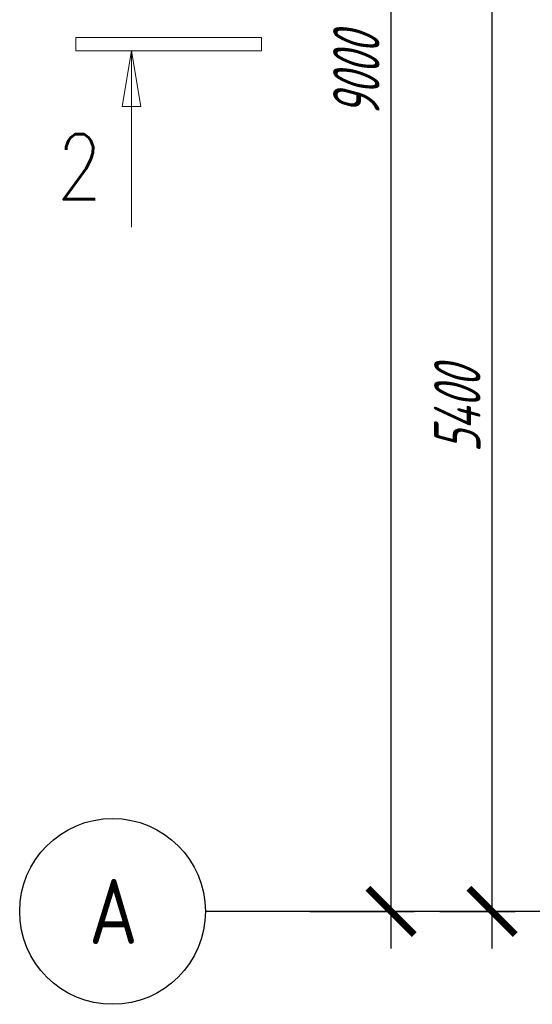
# Model space of a CAD drawing. Header units: millimetres. Extents: x 53645 to 137188, y 78097 to 135542.
# Tile 224 of 256: x 107266 to 110027, y 122321 to 127620. Entities that reach past the tile are written whole.
import ezdxf

# ---------------------------------------------------------------- set-up
doc = ezdxf.new("R2010")
doc.units = ezdxf.units.MM
doc.linetypes.add('CONTI', pattern=[0])
doc.linetypes.add('GOST2.303 5', pattern=[24, 20, -1.5, 1, -1.5])
doc.layers.add('axis_dim', color=40, linetype='CONTI')
doc.layers.add('mark', color=4, linetype='Continuous', lineweight=15)
doc.styles.add('GOST 2.304', font='CS_Gost2304.shx', dxfattribs={"width": 0.8, "oblique": 15})
doc.dimstyles.new('СПДС', dxfattribs={"dimscale": 100, "dimtxt": 2.5, "dimasz": 2.5, "dimexe": 1.25, "dimexo": 0.625, "dimtad": 1, "dimdec": 0, "dimtxsty": 'GOST 2.304', "dimblk": 'ARCHTICK', "dimblk1": 'ARCHTICK', "dimblk2": 'ARCHTICK', "dimcen": 2.5, "dimdle": 2, "dimadec": 0, "dimazin": 2, "dimtfac": 0.75, "dimtdec": 4, "dimtmove": 1, "dimatfit": 3, "dimfxl": 1, "dimtolj": 1, "dimarcsym": 1})

# ---------------------------------------------------------------- blocks, each defined once
blk = doc.blocks.new('_ArchTick')
at = {"color": 0, "linetype": 'ByBlock', "const_width": 0.15}
blk.add_lwpolyline([(-0.5, -0.5), (0.5, 0.5)], dxfattribs=at)
blk = doc.blocks.new('*D72')
at = {"layer": 'axis_dim', "color": 0, "linetype": 'Continuous', "lineweight": -2, "ltscale": 100, "transparency": 16777216}
for p, q in [((109266.3, 122621.4), (109266.3, 132021.4)), ((108828.8, 131821.4), (109391.3, 131821.4)), ((108828.8, 122821.4), (109391.3, 122821.4))]:
    blk.add_line(p, q, dxfattribs=at)
at = {"layer": 'Defpoints', "color": 0, "linetype": 'Continuous', "ltscale": 100, "transparency": 16777216}
for p in [(108766.3, 131821.4), (109266.3, 131821.4), (108766.3, 122821.4)]:
    blk.add_point(p, dxfattribs=at)
at = {"layer": 'axis_dim', "color": 0, "linetype": 'Continuous', "lineweight": -2, "ltscale": 100, "transparency": 16777216, "xscale": 250, "yscale": 250, "zscale": 250}
for p, rotation in [((109266.3, 131821.4), 90), ((109266.3, 122821.4), 270)]:
    blk.add_blockref('_ArchTick', p, dxfattribs=dict(at, rotation=rotation))
at = {"layer": 'axis_dim', "color": 0, "linetype": 'Continuous', "lineweight": -3, "ltscale": 100, "transparency": 16777216, "insert": (109078.8, 127321.4), "char_height": 250, "attachment_point": 5, "rotation": 90, "style": 'GOST 2.304'}
blk.add_mtext('\\A1;9000', dxfattribs=at)
blk = doc.blocks.new('*D70')
at = {"layer": 'axis_dim', "color": 0, "linetype": 'Continuous', "lineweight": -2, "ltscale": 100, "transparency": 16777216}
for p, q in [((109810.1, 122621.4), (109810.1, 128421.4)), ((108828.8, 128221.4), (109935.1, 128221.4)), ((109528.8, 122821.4), (109935.1, 122821.4))]:
    blk.add_line(p, q, dxfattribs=at)
at = {"layer": 'Defpoints', "color": 0, "linetype": 'Continuous', "ltscale": 100, "transparency": 16777216}
for p in [(108766.3, 128221.4), (109810.1, 128221.4), (109466.3, 122821.4)]:
    blk.add_point(p, dxfattribs=at)
at = {"layer": 'axis_dim', "color": 0, "linetype": 'Continuous', "lineweight": -2, "ltscale": 100, "transparency": 16777216, "xscale": 250, "yscale": 250, "zscale": 250}
for p, rotation in [((109810.1, 128221.4), 90), ((109810.1, 122821.4), 270)]:
    blk.add_blockref('_ArchTick', p, dxfattribs=dict(at, rotation=rotation))
at = {"layer": 'axis_dim', "color": 0, "linetype": 'Continuous', "lineweight": -3, "ltscale": 100, "transparency": 16777216, "insert": (109622.6, 125521.4), "char_height": 250, "attachment_point": 5, "rotation": 90, "style": 'GOST 2.304'}
blk.add_mtext('\\A1;5400', dxfattribs=at)

msp = doc.modelspace()

# ---------------------------------------------------------------- linework, layer by layer
at = {"layer": 'axis_dim', "linetype": 'GOST2.303 5', "lineweight": 25, "ltscale": 100}
for points in [[(108766.3, 122821.4), (108266.3, 122821.4)], [(127172.5, 122821.4), (108766.3, 122821.4)]]:
    msp.add_lwpolyline(points, dxfattribs=at)
at = {"layer": 'axis_dim', "color": 18, "linetype": 'Continuous', "lineweight": 25, "ltscale": 100, "true_color": 0x000000}
msp.add_circle((107766.3, 122821.4), 500, dxfattribs=at)
at = {"layer": 'mark', "linetype": 'Continuous', "ltscale": 100}
for p, q in [((107567.8, 127523.2), (107567.8, 127453.2)), ((108567.8, 127523.2), (107567.8, 127523.2)), ((108567.8, 127453.2), (108567.8, 127523.2)), ((107567.8, 127453.2), (108567.8, 127453.2)), ((107817.6, 127152.8), (107867.8, 127453.2)), ((107867.8, 127453.2), (107918.1, 127152.8)), ((107918.1, 127152.8), (107817.6, 127152.8))]:
    msp.add_line(p, q, dxfattribs=at)
msp.add_lwpolyline([(107867.8, 127453.2), (107867.8, 126503.2)], dxfattribs=at)

# ---------------------------------------------------------------- texts
at = {"layer": 'axis_dim', "color": 18, "linetype": 'Continuous', "lineweight": 25, "ltscale": 100, "true_color": 0x000000, "insert": (107639.7, 122996.4), "char_height": 350, "width": 492.949, "attachment_point": 1, "style": 'GOST 2.304'}
msp.add_mtext('\\Fsimplex.shx;\\W0.8000000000;\\Q0.2617993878;\\T1.0000000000;\\o\\lА', dxfattribs=at)
at = {"layer": 'mark', "linetype": 'Continuous', "ltscale": 100, "insert": (107467.9, 127003.2), "char_height": 350, "width": 515.534, "attachment_point": 1, "style": 'GOST 2.304'}
msp.add_mtext('\\Fsimplex.shx;\\W0.8000000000;\\Q0.2617993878;\\T1.0000000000;\\o\\l2', dxfattribs=at)

# ---------------------------------------------------------------- dimensions: what is measured, and where the dimension line sits
at = {"layer": 'axis_dim', "color": 18, "linetype": 'Continuous', "lineweight": -3, "ltscale": 100, "true_color": 0x000000}
for base, p1, p2, picture, middle in [((109266.3, 131821.4), (108766.3, 122821.4), (108766.3, 131821.4), '*D72', (109078.8, 127321.4)), ((109810.1, 128221.4), (109466.3, 122821.4), (108766.3, 128221.4), '*D70', (109622.6, 125521.4))]:
    dim = msp.add_linear_dim(base=base, p1=p1, p2=p2, angle=270, dimstyle='СПДС', override={"dimscale": 100, "dimsah": 1}, dxfattribs=at)
    dim.commit()
    dim.dimension.update_dxf_attribs({"geometry": picture, "text_midpoint": middle})

doc.saveas('drawing.dxf')
